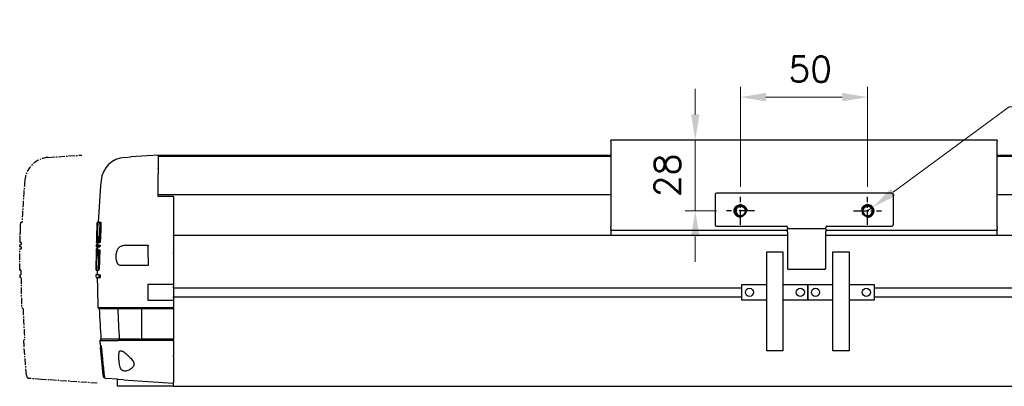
# Model space of a CAD drawing. Header units: millimetres. Extents: x 2163 to 8256, y 0 to 2680.
# Tile 43 of 47: x 7075 to 7462, y 2102 to 2246. Entities that reach past the tile are written whole.
import ezdxf

# ---------------------------------------------------------------- set-up
doc = ezdxf.new("R2010")
doc.units = ezdxf.units.MM
for name, pattern in [('AM_ISO08W050', [18, 12, -1.5, 3, -1.5]), ('AM_ISO08W050x2', [9, 6, -0.75, 1.5, -0.75]), ('CENTERX2', [4, 2.5, -0.5, 0.5, -0.5])]:
    doc.linetypes.add(name, pattern=pattern)
for name, color, linetype, lineweight in [('AM_0', 7, 'Continuous', 50), ('AM_4', 3, 'Continuous', 25), ('AM_7', 4, 'AM_ISO08W050', 25), ('可見 (ISO)', 7, 'Continuous', 25)]:
    doc.layers.add(name, color=color, linetype=linetype, lineweight=lineweight)
doc.styles.add('尺寸標註', font='romans.shx', dxfattribs={"bigfont": 'CHINESET.SHX'})
doc.dimstyles.new('CNS4~1$0', dxfattribs={"dimtxt": 10, "dimasz": 10, "dimexe": 4, "dimexo": 4, "dimgap": 6, "dimtad": 1, "dimtoh": 1, "dimdsep": 46, "dimtxsty": '尺寸標註', "dimcen": 0, "dimclrd": 2, "dimclre": 2, "dimclrt": 3, "dimadec": 0, "dimazin": 2, "dimtp": 0.1, "dimtm": 0.1, "dimtfac": 0.71, "dimtmove": 0, "dimatfit": 0, "dimfxl": 4, "dimlwd": 13, "dimlwe": 13, "dimarcsym": 0})
doc.dimstyles.new('CNS4~1$4', dxfattribs={"dimtxt": 10, "dimasz": 10, "dimexe": 4, "dimexo": 4, "dimgap": 6, "dimtad": 1, "dimtoh": 1, "dimdsep": 46, "dimtxsty": '尺寸標註', "dimcen": 0, "dimclrd": 2, "dimclre": 2, "dimclrt": 3, "dimadec": 0, "dimazin": 2, "dimtp": 0.1, "dimtm": 0.1, "dimtfac": 0.71, "dimtmove": 0, "dimatfit": 0, "dimfxl": 4, "dimlwd": 13, "dimlwe": 13, "dimarcsym": 0})

# ---------------------------------------------------------------- blocks, each defined once
blk = doc.blocks.new('sdyr')
at = {"color": 3, "linetype": 'CENTERX2'}
for p, q in [((-36.67, 19.42), (-36.67, 19.42)), ((-36.72, 3.42), (-36.7, 3.42))]:
    blk.add_line(p, q, dxfattribs=at)
blk.add_lwpolyline([(-6.47, -41.05), (-28.47, -39.51), (-33.59, -39.15, -0.243442), (-34.28, -37.82), (-35.27, -27.05, -0.001775), (-35.48, -24.21), (-35.01, -23.75, -0.007521), (-35.66, -11.75), (-36.18, -11.22, -0.007404), (-36.46, 0.62), (-36.96, 0.62, -0.000637), (-36.96, 1.64), (-36.46, 1.64, -0.001114), (-36.47, 3.42), (-36.92, 3.42), (-36.92, 3.43), (-36.92, 3.43), (-36.92, 3.43), (-36.92, 3.44), (-36.92, 3.44), (-36.92, 3.45), (-36.92, 3.45), (-36.92, 3.46), (-36.92, 3.47), (-36.93, 3.47), (-36.93, 3.48), (-36.93, 3.48), (-36.93, 3.49), (-36.93, 3.49), (-36.93, 3.5), (-36.93, 3.51), (-36.93, 3.51), (-36.93, 3.52), (-36.93, 3.53), (-36.93, 3.53), (-36.93, 3.54), (-36.93, 3.55), (-36.93, 3.56), (-36.93, 3.56), (-36.97, 3.56), (-36.88, 11.82), (-36.39, 11.82, -0.000521), (-36.38, 12.65), (-36.88, 12.65), (-36.84, 13.6), (-36.74, 13.6), (-36.35, 13.6, -0.000484), (-36.33, 14.37), (-36.36, 14.37), (-36.57, 14.37), (-36.83, 14.37), (-36.75, 17.16), (-36.75, 17.25), (-36.75, 17.35), (-36.74, 17.44), (-36.74, 17.53), (-36.74, 17.62), (-36.73, 17.71), (-36.73, 17.81), (-36.73, 17.9), (-36.72, 17.99), (-36.72, 18.09), (-36.72, 18.18), (-36.71, 18.28), (-36.71, 18.37), (-36.71, 18.46), (-36.7, 18.56), (-36.7, 18.65), (-36.7, 18.75), (-36.69, 18.85), (-36.69, 18.94), (-36.68, 19.04), (-36.68, 19.13), (-36.68, 19.23), (-36.67, 19.33), (-36.67, 19.42), (-36.66, 19.59), (-36.66, 19.76), (-36.65, 19.93), (-36.64, 20.1), (-36.64, 20.28), (-36.63, 20.45), (-36.62, 20.62), (-36.62, 20.78), (-36.61, 20.94), (-36.6, 21.08), (-36.6, 21.23), (-36.59, 21.36), (-36.59, 21.49), (-36.58, 21.61), (-36.58, 21.73), (-36.57, 21.83), (-36.57, 21.93), (-36.56, 22.01), (-36.56, 22.08), (-36.56, 22.15), (-36.55, 22.19), (-36.55, 22.23), (-36.55, 22.26), (-36.55, 22.27), (-36.05, 22.27, -0.010301), (-34.96, 38.71, -0.368987), (-25.69, 47.82), (-12.47, 48.74), (-12.47, 48.74)], format="xyb", dxfattribs=at)
at = {"color": 3, "linetype": 'CENTERX2', "flags": 128}
blk.add_lwpolyline([(-36.72, 3.42), (-36.72, 3.42), (-36.72, 3.42), (-36.72, 3.42), (-36.72, 3.42), (-36.72, 3.42), (-36.72, 3.42), (-36.72, 3.42), (-36.72, 3.42), (-36.72, 3.42), (-36.72, 3.42), (-36.72, 3.42), (-36.72, 3.42), (-36.72, 3.42), (-36.72, 3.42), (-36.72, 3.42), (-36.72, 3.42), (-36.72, 3.42), (-36.72, 3.42), (-36.72, 3.42), (-36.72, 3.42), (-36.72, 3.42), (-36.72, 3.42), (-36.72, 3.42), (-36.72, 3.42)], dxfattribs=at)
blk = doc.blocks.new('*D259')
at = {"color": 2, "lineweight": 13, "transparency": 16777216}
for p, q in [((7358.06, 2180.68), (7358.06, 2219.96)), ((7408.06, 2180.68), (7408.06, 2219.96)), ((7368.06, 2215.96), (7398.06, 2215.96))]:
    blk.add_line(p, q, dxfattribs=at)
at = {"color": 2, "transparency": 16777216}
for points in [[(7368.06, 2217.62), (7368.06, 2214.29), (7358.06, 2215.96)], [(7398.06, 2217.62), (7398.06, 2214.29), (7408.06, 2215.96)]]:
    blk.add_solid(points, dxfattribs=at)
at = {"layer": 'Defpoints', "color": 0, "transparency": 16777216}
for p in [(7408.06, 2215.96), (7358.06, 2176.68), (7408.06, 2176.68)]:
    blk.add_point(p, dxfattribs=at)
at = {"color": 3, "transparency": 16777216, "insert": (7385.45, 2226.96), "char_height": 10, "attachment_point": 5, "style": '尺寸標註'}
blk.add_mtext('50', dxfattribs=at)
blk = doc.blocks.new('*D260')
at = {"color": 2, "lineweight": 13, "transparency": 16777216}
for p, q in [((7340.27, 2209.18), (7340.27, 2219.18)), ((7348.56, 2199.18), (7336.27, 2199.18)), ((7340.27, 2171.18), (7340.27, 2199.18)), ((7348.56, 2171.18), (7336.27, 2171.18)), ((7340.27, 2161.18), (7340.27, 2151.18))]:
    blk.add_line(p, q, dxfattribs=at)
at = {"color": 2, "transparency": 16777216}
for points in [[(7338.6, 2209.18), (7341.93, 2209.18), (7340.27, 2199.18)], [(7338.6, 2161.18), (7341.93, 2161.18), (7340.27, 2171.18)]]:
    blk.add_solid(points, dxfattribs=at)
at = {"layer": 'Defpoints', "color": 0, "transparency": 16777216}
for p in [(7340.27, 2199.18), (7352.56, 2199.18), (7352.56, 2171.18)]:
    blk.add_point(p, dxfattribs=at)
at = {"color": 3, "transparency": 16777216, "insert": (7329.27, 2185.18), "char_height": 10, "attachment_point": 5, "rotation": 90, "style": '尺寸標註'}
blk.add_mtext('28', dxfattribs=at)
blk = doc.blocks.new('*D261')
at = {"color": 2, "lineweight": 13, "transparency": 16777216}
for p, q in [((7418.13, 2178.59), (7463.78, 2212.19)), ((7463.78, 2212.19), (7540.73, 2212.19)), ((7408.06, 2171.18), (7410.08, 2172.66))]:
    blk.add_line(p, q, dxfattribs=at)
at = {"color": 2, "transparency": 16777216}
blk.add_solid([(7417.14, 2179.93), (7419.12, 2177.25), (7410.08, 2172.66)], dxfattribs=at)
at = {"layer": 'Defpoints', "color": 0, "transparency": 16777216}
for p in [(7410.08, 2172.66), (7408.06, 2171.18)]:
    blk.add_point(p, dxfattribs=at)
at = {"color": 3, "transparency": 16777216, "insert": (7505.26, 2231.52), "char_height": 10, "attachment_point": 5, "style": '尺寸標註'}
blk.add_mtext('4-M5{\\Famgdt;x}10\\P對面同位置兩孔', dxfattribs=at)

msp = doc.modelspace()

# ---------------------------------------------------------------- linework, layer by layer
at = {"layer": 'AM_0', "extrusion": (0, 0, -1)}
msp.add_circle((-7358.064, 2171.181), 2.067, dxfattribs=at)
at = {"layer": 'AM_0'}
msp.add_circle((7408.064, 2171.181), 2.067, dxfattribs=at)
at = {"layer": 'AM_4', "extrusion": (0, 0, -1)}
msp.add_arc((-7358.064, 2171.181), 2.5, 260, 170, dxfattribs=at)
at = {"layer": 'AM_4'}
msp.add_arc((7408.064, 2171.181), 2.5, 260, 170, dxfattribs=at)
at = {"layer": 'AM_7', "linetype": 'AM_ISO08W050x2'}
for p, q in [((7358.064, 2165.681), (7358.064, 2176.681)), ((7408.064, 2165.681), (7408.064, 2176.681)), ((7363.564, 2171.181), (7352.564, 2171.181)), ((7402.564, 2171.181), (7413.564, 2171.181))]:
    msp.add_line(p, q, dxfattribs=at)
at = {"layer": '可見 (ISO)'}
for p, q in [((7307.064, 2199.181), (7459.064, 2199.181)), ((7307.064, 2199.181), (7307.064, 2198.828)), ((7307.064, 2198.474), (7307.064, 2198.828)), ((7307.064, 2198.474), (7307.064, 2164.888)), ((7459.064, 2198.828), (7459.064, 2199.181)), ((7459.064, 2198.828), (7459.064, 2198.474)), ((7459.064, 2164.888), (7459.064, 2198.474)), ((7115.842, 2192.256), (7118.313, 2192.429)), ((7129.064, 2193.181), (7118.313, 2192.429)), ((7129.064, 2193.181), (7307.064, 2193.181)), ((7129.064, 2193.181), (7129.064, 2193.181)), ((7129.064, 2193.181), (7129.064, 2192.913)), ((7129.064, 2192.679), (7129.064, 2192.913)), ((7129.064, 2192.681), (7307.064, 2192.681)), ((7129.064, 2192.668), (7129.064, 2192.679)), ((7129.064, 2192.668), (7129.064, 2187.963)), ((7459.064, 2193.181), (7691.064, 2193.181)), ((7459.064, 2192.681), (7691.064, 2192.681)), ((7129.064, 2187.882), (7129.064, 2187.963)), ((7129.064, 2187.882), (7129.064, 2185.788)), ((7129.064, 2176.891), (7129.064, 2185.788)), ((7129.064, 2177.681), (7307.064, 2177.681)), ((7135.064, 2176.891), (7129.064, 2176.891)), ((7135.064, 2176.891), (7135.064, 2161.678)), ((7348.064, 2177.681), (7348.064, 2165.681)), ((7417.564, 2178.181), (7348.564, 2178.181)), ((7418.064, 2177.681), (7418.064, 2165.681)), ((7459.064, 2177.681), (7691.064, 2177.681)), ((7104.986, 2166.707), (7104.987, 2166.707)), ((7105.039, 2166.707), (7104.987, 2166.707)), ((7105.039, 2166.707), (7105.153, 2166.707)), ((7105.335, 2166.707), (7105.153, 2166.707)), ((7105.335, 2166.707), (7105.473, 2166.707)), ((7105.939, 2166.707), (7105.473, 2166.707)), ((7105.939, 2166.707), (7106.439, 2166.707)), ((7307.064, 2164.535), (7307.064, 2164.888)), ((7348.564, 2165.181), (7376.064, 2165.181)), ((7392.064, 2165.181), (7417.564, 2165.181)), ((7459.064, 2164.888), (7459.064, 2164.535)), ((7104.783, 2161.6), (7104.791, 2161.6)), ((7104.865, 2163.861), (7104.87, 2163.861)), ((7105.279, 2161.141), (7105.513, 2161.141)), ((7105.869, 2161.6), (7106.369, 2161.6)), ((7105.981, 2163.861), (7106.481, 2163.861)), ((7135.064, 2161.681), (7376.564, 2161.681)), ((7135.064, 2161.378), (7135.064, 2161.678)), ((7135.064, 2161.378), (7135.064, 2154.776)), ((7307.064, 2164.535), (7307.064, 2163.828)), ((7307.064, 2163.681), (7307.064, 2163.828)), ((7307.064, 2163.681), (7307.064, 2163.581)), ((7307.064, 2163.681), (7376.564, 2163.681)), ((7307.064, 2163.581), (7307.064, 2161.681)), ((7376.564, 2164.681), (7376.564, 2164.581)), ((7376.564, 2164.581), (7376.564, 2164.181)), ((7376.564, 2162.981), (7376.564, 2164.181)), ((7391.564, 2164.181), (7376.564, 2164.181)), ((7376.564, 2162.981), (7376.564, 2148.681)), ((7391.564, 2164.581), (7391.564, 2164.681)), ((7391.564, 2164.181), (7391.564, 2164.581)), ((7391.564, 2164.181), (7391.564, 2162.981)), ((7391.564, 2163.681), (7459.064, 2163.681)), ((7391.564, 2148.681), (7391.564, 2162.981)), ((7391.564, 2161.681), (7685.064, 2161.681)), ((7459.064, 2163.828), (7459.064, 2164.535)), ((7459.064, 2163.828), (7459.064, 2163.681)), ((7459.064, 2163.581), (7459.064, 2163.681)), ((7459.064, 2161.681), (7459.064, 2163.581)), ((7104.66, 2157.087), (7104.906, 2157.087)), ((7104.673, 2157.676), (7104.686, 2157.676)), ((7104.681, 2157.447), (7104.771, 2157.447)), ((7104.796, 2158.037), (7104.694, 2158.037)), ((7104.7, 2158.811), (7104.965, 2158.811)), ((7104.721, 2159.172), (7104.848, 2159.172)), ((7104.771, 2157.447), (7104.918, 2157.447)), ((7104.796, 2158.037), (7105.296, 2158.037)), ((7104.848, 2159.172), (7104.979, 2159.172)), ((7104.906, 2157.087), (7105.106, 2157.087)), ((7105.128, 2157.676), (7104.926, 2157.676)), ((7104.965, 2158.811), (7105.174, 2158.811)), ((7105.106, 2157.087), (7105.33, 2157.087)), ((7105.128, 2157.676), (7105.355, 2157.676)), ((7105.174, 2158.811), (7105.4, 2158.811)), ((7105.33, 2157.087), (7105.64, 2157.087)), ((7105.667, 2157.676), (7105.355, 2157.676)), ((7105.4, 2158.811), (7105.721, 2158.811)), ((7105.64, 2157.087), (7106.14, 2157.087)), ((7105.667, 2157.676), (7106.167, 2157.676)), ((7105.721, 2158.811), (7106.221, 2158.811)), ((7116.161, 2157.681), (7121.407, 2157.681)), ((7121.407, 2157.681), (7125.064, 2157.681)), ((7125.064, 2157.681), (7125.064, 2157.281)), ((7125.064, 2152.957), (7125.064, 2157.281)), ((7104.637, 2155.893), (7104.65, 2155.893)), ((7104.723, 2156.253), (7104.658, 2156.253)), ((7104.723, 2156.253), (7105.223, 2156.253)), ((7105.063, 2155.893), (7104.869, 2155.893)), ((7105.201, 2153.585), (7104.993, 2153.585)), ((7105.063, 2155.893), (7105.28, 2155.893)), ((7105.584, 2155.893), (7105.28, 2155.893)), ((7105.584, 2155.893), (7106.084, 2155.893)), ((7135.064, 2154.579), (7135.064, 2154.776)), ((7135.064, 2154.579), (7135.064, 2141.431)), ((7368.394, 2155.081), (7374.744, 2155.081)), ((7368.394, 2116.081), (7368.394, 2155.081)), ((7374.744, 2155.081), (7374.744, 2116.081)), ((7394.394, 2155.081), (7400.744, 2155.081)), ((7394.394, 2116.081), (7394.394, 2155.081)), ((7400.744, 2155.081), (7400.744, 2116.081)), ((7105.407, 2150.637), (7105.907, 2150.637)), ((7121.419, 2149.681), (7114.675, 2149.681)), ((7125.064, 2149.681), (7121.419, 2149.681)), ((7125.064, 2152.957), (7125.064, 2149.681)), ((7104.566, 2147.999), (7104.601, 2147.999)), ((7105.693, 2146.075), (7104.571, 2146.075)), ((7104.601, 2147.999), (7104.806, 2147.999)), ((7104.613, 2147.858), (7104.835, 2147.858)), ((7104.812, 2147.858), (7104.836, 2147.858)), ((7104.836, 2147.858), (7105.202, 2147.858)), ((7104.836, 2147.858), (7105.336, 2147.858)), ((7105.202, 2147.858), (7105.702, 2147.858)), ((7105.693, 2146.075), (7106.193, 2146.075)), ((7391.064, 2148.181), (7377.064, 2148.181)), ((7104.578, 2145.055), (7105.7, 2145.055)), ((7105.7, 2145.055), (7106.2, 2145.055)), ((7125.064, 2142.392), (7135.064, 2142.392)), ((7125.064, 2135.97), (7125.064, 2142.392)), ((7358.569, 2142.281), (7368.394, 2142.281)), ((7358.569, 2136.081), (7358.569, 2142.281)), ((7374.744, 2142.281), (7384.569, 2142.281)), ((7384.569, 2142.281), (7384.569, 2136.081)), ((7384.569, 2142.281), (7394.394, 2142.281)), ((7384.569, 2136.081), (7384.569, 2142.281)), ((7400.744, 2142.281), (7410.569, 2142.281)), ((7410.569, 2142.281), (7410.569, 2136.081)), ((7135.064, 2140.931), (7135.064, 2141.431)), ((7135.064, 2140.931), (7135.064, 2140.786)), ((7135.064, 2140.931), (7358.569, 2140.931)), ((7135.064, 2140.786), (7135.064, 2137.577)), ((7410.569, 2140.931), (7555.069, 2140.931)), ((7135.064, 2135.97), (7125.064, 2135.97)), ((7135.064, 2137.577), (7135.064, 2137.431)), ((7135.064, 2136.931), (7135.064, 2137.431)), ((7135.064, 2137.431), (7358.569, 2137.431)), ((7135.064, 2136.931), (7135.064, 2133.388)), ((7368.394, 2136.081), (7358.569, 2136.081)), ((7384.569, 2136.081), (7374.744, 2136.081)), ((7394.394, 2136.081), (7384.569, 2136.081)), ((7410.569, 2136.081), (7400.744, 2136.081)), ((7410.569, 2137.431), (7555.069, 2137.431)), ((7105.353, 2133.213), (7112.593, 2133.213)), ((7105.873, 2132.691), (7105.353, 2133.213)), ((7113.105, 2132.691), (7105.873, 2132.691)), ((7112.593, 2133.213), (7112.594, 2133.213)), ((7121.779, 2132.691), (7113.105, 2132.691)), ((7121.723, 2133.191), (7121.744, 2133.191)), ((7121.744, 2133.191), (7122.424, 2133.191)), ((7122.459, 2132.691), (7121.779, 2132.691)), ((7122.424, 2133.191), (7135.03, 2133.191)), ((7135.03, 2132.691), (7122.459, 2132.691)), ((7122.459, 2132.691), (7122.459, 2120.691)), ((7135.03, 2133.191), (7135.03, 2132.691)), ((7135.03, 2132.691), (7135.064, 2132.691)), ((7135.064, 2133.035), (7135.064, 2133.388)), ((7135.064, 2133.035), (7135.064, 2132.931)), ((7135.064, 2132.931), (7135.064, 2132.691)), ((7135.064, 2132.691), (7135.064, 2132.474)), ((7135.064, 2132.474), (7135.064, 2120.888)), ((7106.524, 2120.691), (7106.057, 2120.224)), ((7106.057, 2120.224), (7113.319, 2120.224)), ((7106.372, 2118.391), (7106.191, 2118.391)), ((7106.437, 2118.391), (7106.403, 2118.391)), ((7113.755, 2120.691), (7106.524, 2120.691)), ((7113.321, 2120.224), (7113.319, 2120.224)), ((7121.647, 2120.691), (7113.755, 2120.691)), ((7121.647, 2120.691), (7122.459, 2120.691)), ((7122.459, 2120.691), (7122.459, 2120.691)), ((7122.469, 2120.691), (7122.459, 2120.691)), ((7135.064, 2120.691), (7122.469, 2120.691)), ((7135.064, 2120.191), (7122.471, 2120.191)), ((7135.064, 2120.888), (7135.064, 2120.535)), ((7135.064, 2120.535), (7135.064, 2120.328)), ((7135.064, 2119.974), (7135.064, 2120.328)), ((7135.064, 2119.974), (7135.064, 2114.262)), ((7106.268, 2117.391), (7106.448, 2117.391)), ((7106.479, 2117.391), (7106.513, 2117.391)), ((7106.513, 2117.391), (7106.644, 2117.391)), ((7374.744, 2116.081), (7368.394, 2116.081)), ((7400.744, 2116.081), (7394.394, 2116.081)), ((7135.064, 2114.104), (7135.064, 2114.262)), ((7135.064, 2114.104), (7135.064, 2103.733)), ((7107.992, 2105.891), (7107.944, 2105.891)), ((7113.064, 2104.93), (7108.643, 2105.239)), ((7113.064, 2102.181), (7113.064, 2104.952)), ((7115.373, 2104.768), (7113.323, 2104.912)), ((7115.373, 2104.768), (7123.034, 2104.232)), ((7123.034, 2104.232), (7135.064, 2103.391)), ((7135.064, 2102.181), (7135.064, 2103.733)), ((7127.064, 2102.181), (7113.064, 2102.181)), ((7135.064, 2102.181), (7127.064, 2102.181)), ((7135.064, 2102.181), (7685.064, 2102.181))]:
    msp.add_line(p, q, dxfattribs=at)
at = {"layer": '可見 (ISO)', "flags": 128}
for points in [[(7104.986, 2166.707), (7104.985, 2166.693), (7104.983, 2166.668), (7104.981, 2166.631), (7104.979, 2166.582), (7104.976, 2166.521), (7104.972, 2166.448), (7104.968, 2166.364), (7104.964, 2166.269), (7104.96, 2166.163), (7104.955, 2166.048), (7104.949, 2165.925), (7104.944, 2165.796), (7104.938, 2165.662), (7104.932, 2165.522), (7104.926, 2165.372), (7104.92, 2165.215), (7104.913, 2165.053), (7104.906, 2164.885), (7104.899, 2164.714), (7104.892, 2164.541), (7104.885, 2164.367), (7104.878, 2164.195), (7104.872, 2164.026), (7104.865, 2163.861)], [(7105.187, 2163.772), (7105.197, 2163.967), (7105.208, 2164.157), (7105.219, 2164.343), (7105.23, 2164.523), (7105.242, 2164.697), (7105.253, 2164.864), (7105.265, 2165.023), (7105.276, 2165.177), (7105.288, 2165.327), (7105.301, 2165.472), (7105.313, 2165.612), (7105.326, 2165.746), (7105.339, 2165.873), (7105.351, 2165.994), (7105.364, 2166.106), (7105.377, 2166.209), (7105.39, 2166.304), (7105.402, 2166.389), (7105.415, 2166.466), (7105.427, 2166.533), (7105.439, 2166.59), (7105.451, 2166.638), (7105.462, 2166.677), (7105.473, 2166.707)], [(7105.939, 2166.707), (7105.95, 2166.693), (7105.96, 2166.668), (7105.97, 2166.631), (7105.979, 2166.582), (7105.988, 2166.522), (7105.996, 2166.449), (7106.003, 2166.365), (7106.009, 2166.269), (7106.015, 2166.163), (7106.019, 2166.049), (7106.023, 2165.926), (7106.025, 2165.797), (7106.027, 2165.663), (7106.027, 2165.522), (7106.027, 2165.373), (7106.026, 2165.216), (7106.023, 2165.053), (7106.02, 2164.885), (7106.016, 2164.714), (7106.01, 2164.541), (7106.004, 2164.368), (7105.997, 2164.195), (7105.99, 2164.026), (7105.981, 2163.861)], [(7106.439, 2166.707), (7106.45, 2166.693), (7106.46, 2166.668), (7106.47, 2166.631), (7106.479, 2166.582), (7106.488, 2166.522), (7106.496, 2166.449), (7106.503, 2166.365), (7106.509, 2166.269), (7106.515, 2166.163), (7106.519, 2166.049), (7106.523, 2165.926), (7106.525, 2165.797), (7106.527, 2165.663), (7106.527, 2165.522), (7106.527, 2165.373), (7106.526, 2165.216), (7106.523, 2165.053), (7106.52, 2164.885), (7106.516, 2164.714), (7106.51, 2164.541), (7106.504, 2164.368), (7106.497, 2164.195), (7106.49, 2164.026), (7106.481, 2163.861)], [(7104.865, 2163.861), (7104.861, 2163.764), (7104.858, 2163.667), (7104.854, 2163.571), (7104.85, 2163.475), (7104.847, 2163.379), (7104.843, 2163.283), (7104.839, 2163.187), (7104.836, 2163.092), (7104.832, 2162.996), (7104.829, 2162.901), (7104.825, 2162.807), (7104.822, 2162.712), (7104.819, 2162.618), (7104.815, 2162.524), (7104.812, 2162.43), (7104.809, 2162.337), (7104.805, 2162.244), (7104.802, 2162.151), (7104.799, 2162.058), (7104.796, 2161.966), (7104.792, 2161.874), (7104.789, 2161.782), (7104.786, 2161.691), (7104.783, 2161.6)], [(7105.981, 2163.861), (7105.977, 2163.764), (7105.972, 2163.667), (7105.968, 2163.571), (7105.963, 2163.475), (7105.958, 2163.378), (7105.954, 2163.283), (7105.949, 2163.187), (7105.944, 2163.091), (7105.94, 2162.996), (7105.935, 2162.901), (7105.93, 2162.806), (7105.926, 2162.712), (7105.921, 2162.618), (7105.916, 2162.524), (7105.912, 2162.43), (7105.907, 2162.337), (7105.902, 2162.244), (7105.897, 2162.151), (7105.893, 2162.058), (7105.888, 2161.966), (7105.883, 2161.874), (7105.879, 2161.782), (7105.874, 2161.691), (7105.869, 2161.6)], [(7106.481, 2163.861), (7106.477, 2163.764), (7106.472, 2163.667), (7106.468, 2163.571), (7106.463, 2163.475), (7106.458, 2163.378), (7106.454, 2163.283), (7106.449, 2163.187), (7106.444, 2163.091), (7106.44, 2162.996), (7106.435, 2162.901), (7106.43, 2162.806), (7106.426, 2162.712), (7106.421, 2162.618), (7106.416, 2162.524), (7106.412, 2162.43), (7106.407, 2162.337), (7106.402, 2162.244), (7106.397, 2162.151), (7106.393, 2162.058), (7106.388, 2161.966), (7106.383, 2161.874), (7106.379, 2161.782), (7106.374, 2161.691), (7106.369, 2161.6)], [(7112.523, 2153.418), (7112.539, 2153.74), (7112.566, 2154.061), (7112.603, 2154.378), (7112.652, 2154.69), (7112.714, 2154.992), (7112.789, 2155.283), (7112.878, 2155.562), (7112.982, 2155.826), (7113.099, 2156.073), (7113.23, 2156.302), (7113.376, 2156.513), (7113.534, 2156.706), (7113.705, 2156.879), (7113.887, 2157.033), (7114.08, 2157.168), (7114.283, 2157.285), (7114.494, 2157.385), (7114.713, 2157.469), (7114.939, 2157.538), (7115.173, 2157.592), (7115.412, 2157.632), (7115.657, 2157.66), (7115.906, 2157.676), (7116.161, 2157.681)], [(7112.523, 2153.012), (7112.523, 2153.029), (7112.522, 2153.046), (7112.522, 2153.063), (7112.521, 2153.08), (7112.521, 2153.097), (7112.521, 2153.114), (7112.52, 2153.131), (7112.52, 2153.147), (7112.52, 2153.164), (7112.52, 2153.181), (7112.52, 2153.198), (7112.52, 2153.215), (7112.52, 2153.231), (7112.52, 2153.248), (7112.52, 2153.265), (7112.52, 2153.282), (7112.52, 2153.299), (7112.52, 2153.316), (7112.521, 2153.333), (7112.521, 2153.35), (7112.522, 2153.367), (7112.522, 2153.384), (7112.523, 2153.401), (7112.523, 2153.418)], [(7104.836, 2147.858), (7104.83, 2147.863), (7104.824, 2147.879), (7104.818, 2147.907), (7104.812, 2147.948), (7104.806, 2148), (7104.801, 2148.064), (7104.795, 2148.14), (7104.79, 2148.228), (7104.785, 2148.327), (7104.781, 2148.434), (7104.777, 2148.551), (7104.773, 2148.673), (7104.77, 2148.802), (7104.767, 2148.938), (7104.764, 2149.083), (7104.762, 2149.235), (7104.76, 2149.395), (7104.759, 2149.56), (7104.758, 2149.729), (7104.757, 2149.9), (7104.758, 2150.073), (7104.758, 2150.245), (7104.759, 2150.415), (7104.76, 2150.581)], [(7104.76, 2150.581), (7104.761, 2150.654), (7104.761, 2150.726), (7104.762, 2150.799), (7104.763, 2150.871), (7104.763, 2150.943), (7104.764, 2151.015), (7104.765, 2151.087), (7104.765, 2151.159), (7104.766, 2151.231), (7104.767, 2151.303), (7104.767, 2151.374), (7104.768, 2151.445), (7104.769, 2151.517), (7104.77, 2151.588), (7104.771, 2151.659), (7104.772, 2151.73), (7104.773, 2151.8), (7104.773, 2151.871), (7104.774, 2151.941), (7104.775, 2152.012), (7104.776, 2152.082), (7104.777, 2152.152), (7104.778, 2152.222), (7104.779, 2152.291)], [(7105.407, 2150.637), (7105.401, 2150.461), (7105.395, 2150.29), (7105.389, 2150.124), (7105.383, 2149.963), (7105.376, 2149.807), (7105.369, 2149.657), (7105.362, 2149.51), (7105.354, 2149.366), (7105.346, 2149.226), (7105.338, 2149.09), (7105.33, 2148.958), (7105.321, 2148.831), (7105.311, 2148.711), (7105.302, 2148.596), (7105.292, 2148.489), (7105.283, 2148.388), (7105.273, 2148.295), (7105.263, 2148.21), (7105.253, 2148.132), (7105.242, 2148.061), (7105.232, 2147.999), (7105.222, 2147.944), (7105.212, 2147.897), (7105.202, 2147.858)], [(7105.907, 2150.637), (7105.901, 2150.461), (7105.895, 2150.29), (7105.889, 2150.124), (7105.883, 2149.963), (7105.876, 2149.807), (7105.869, 2149.657), (7105.862, 2149.51), (7105.854, 2149.366), (7105.846, 2149.226), (7105.838, 2149.09), (7105.83, 2148.958), (7105.821, 2148.831), (7105.811, 2148.711), (7105.802, 2148.596), (7105.792, 2148.489), (7105.783, 2148.388), (7105.773, 2148.295), (7105.763, 2148.21), (7105.753, 2148.132), (7105.742, 2148.061), (7105.732, 2147.999), (7105.722, 2147.944), (7105.712, 2147.897), (7105.702, 2147.858)], [(7114.675, 2149.681), (7114.505, 2149.686), (7114.341, 2149.701), (7114.182, 2149.726), (7114.029, 2149.762), (7113.883, 2149.81), (7113.744, 2149.87), (7113.612, 2149.942), (7113.488, 2150.028), (7113.371, 2150.126), (7113.263, 2150.238), (7113.163, 2150.363), (7113.07, 2150.501), (7112.985, 2150.654), (7112.908, 2150.819), (7112.839, 2150.995), (7112.778, 2151.183), (7112.724, 2151.383), (7112.677, 2151.593), (7112.636, 2151.813), (7112.602, 2152.04), (7112.574, 2152.275), (7112.552, 2152.515), (7112.535, 2152.761), (7112.523, 2153.012)], [(7104.605, 2147.999), (7104.605, 2147.992), (7104.606, 2147.985), (7104.606, 2147.978), (7104.606, 2147.971), (7104.607, 2147.964), (7104.607, 2147.957), (7104.607, 2147.951), (7104.608, 2147.944), (7104.608, 2147.938), (7104.608, 2147.932), (7104.609, 2147.926), (7104.609, 2147.92), (7104.609, 2147.914), (7104.61, 2147.908), (7104.61, 2147.903), (7104.61, 2147.897), (7104.611, 2147.892), (7104.611, 2147.887), (7104.611, 2147.881), (7104.612, 2147.877), (7104.612, 2147.872), (7104.613, 2147.867), (7104.613, 2147.862), (7104.613, 2147.858)], [(7104.812, 2147.858), (7104.812, 2147.858), (7104.812, 2147.858), (7104.812, 2147.858), (7104.812, 2147.858), (7104.812, 2147.858), (7104.812, 2147.858), (7104.812, 2147.858), (7104.812, 2147.858), (7104.812, 2147.858), (7104.812, 2147.858), (7104.812, 2147.858), (7104.812, 2147.858), (7104.812, 2147.858), (7104.812, 2147.858), (7104.812, 2147.858), (7104.812, 2147.858), (7104.812, 2147.858), (7104.812, 2147.858), (7104.812, 2147.858), (7104.812, 2147.858), (7104.812, 2147.858), (7104.812, 2147.858), (7104.812, 2147.858), (7104.812, 2147.858)], [(7105.336, 2147.858), (7105.336, 2147.858), (7105.336, 2147.858), (7105.336, 2147.858), (7105.336, 2147.858), (7105.336, 2147.858), (7105.336, 2147.858), (7105.336, 2147.858), (7105.336, 2147.858), (7105.336, 2147.858), (7105.336, 2147.858), (7105.336, 2147.858), (7105.336, 2147.858), (7105.336, 2147.858), (7105.336, 2147.858), (7105.336, 2147.858), (7105.336, 2147.858), (7105.336, 2147.858), (7105.336, 2147.858), (7105.336, 2147.858), (7105.336, 2147.858), (7105.336, 2147.858), (7105.336, 2147.858), (7105.336, 2147.858), (7105.336, 2147.858)], [(7112.594, 2133.213), (7112.702, 2133.212), (7112.835, 2133.212), (7112.992, 2133.211), (7113.173, 2133.211), (7113.377, 2133.21), (7113.604, 2133.21), (7113.854, 2133.209), (7114.126, 2133.209), (7114.419, 2133.208), (7114.732, 2133.207), (7115.064, 2133.206), (7115.414, 2133.205), (7115.783, 2133.204), (7116.168, 2133.204), (7116.57, 2133.203), (7116.987, 2133.202), (7117.418, 2133.201), (7117.86, 2133.2), (7118.315, 2133.199), (7118.78, 2133.197), (7119.255, 2133.196), (7119.738, 2133.195), (7120.227, 2133.194), (7120.721, 2133.193), (7121.22, 2133.192), (7121.723, 2133.191)], [(7106.437, 2118.391), (7106.451, 2118.378), (7106.468, 2118.34), (7106.488, 2118.277), (7106.509, 2118.188), (7106.533, 2118.073), (7106.559, 2117.932), (7106.587, 2117.766), (7106.616, 2117.577), (7106.647, 2117.366), (7106.679, 2117.136), (7106.712, 2116.89), (7106.745, 2116.63), (7106.779, 2116.352), (7106.815, 2116.053), (7106.852, 2115.734), (7106.89, 2115.399), (7106.928, 2115.048), (7106.967, 2114.684), (7107.005, 2114.31), (7107.044, 2113.929), (7107.082, 2113.543), (7107.119, 2113.156), (7107.155, 2112.771), (7107.19, 2112.391)], [(7122.434, 2120.191), (7121.932, 2120.192), (7121.433, 2120.194), (7120.939, 2120.196), (7120.45, 2120.198), (7119.967, 2120.199), (7119.493, 2120.201), (7119.029, 2120.203), (7118.575, 2120.205), (7118.133, 2120.206), (7117.703, 2120.207), (7117.287, 2120.209), (7116.886, 2120.211), (7116.501, 2120.212), (7116.134, 2120.213), (7115.783, 2120.215), (7115.452, 2120.216), (7115.141, 2120.216), (7114.849, 2120.217), (7114.579, 2120.219), (7114.33, 2120.22), (7114.103, 2120.22), (7113.899, 2120.221), (7113.718, 2120.222), (7113.561, 2120.223), (7113.429, 2120.223), (7113.321, 2120.224)], [(7122.471, 2120.191), (7122.469, 2120.191), (7122.468, 2120.191), (7122.466, 2120.191), (7122.465, 2120.191), (7122.463, 2120.191), (7122.462, 2120.191), (7122.46, 2120.191), (7122.459, 2120.191), (7122.457, 2120.191), (7122.456, 2120.191), (7122.454, 2120.191), (7122.452, 2120.191), (7122.451, 2120.191), (7122.449, 2120.191), (7122.448, 2120.191), (7122.446, 2120.191), (7122.445, 2120.191), (7122.443, 2120.191), (7122.442, 2120.191), (7122.44, 2120.191), (7122.439, 2120.191), (7122.437, 2120.191), (7122.435, 2120.191), (7122.434, 2120.191)], [(7107.141, 2112.391), (7107.112, 2112.707), (7107.082, 2113.028), (7107.051, 2113.351), (7107.019, 2113.673), (7106.987, 2113.991), (7106.955, 2114.302), (7106.923, 2114.605), (7106.891, 2114.897), (7106.859, 2115.177), (7106.829, 2115.443), (7106.799, 2115.692), (7106.77, 2115.924), (7106.743, 2116.14), (7106.715, 2116.345), (7106.689, 2116.537), (7106.663, 2116.712), (7106.638, 2116.87), (7106.615, 2117.009), (7106.594, 2117.126), (7106.574, 2117.222), (7106.556, 2117.296), (7106.54, 2117.349), (7106.525, 2117.38), (7106.513, 2117.391)], [(7113.825, 2110.754), (7113.79, 2110.97), (7113.757, 2111.19), (7113.727, 2111.412), (7113.699, 2111.635), (7113.673, 2111.857), (7113.65, 2112.077), (7113.63, 2112.296), (7113.612, 2112.517), (7113.597, 2112.74), (7113.584, 2112.964), (7113.573, 2113.188), (7113.565, 2113.409), (7113.56, 2113.627), (7113.559, 2113.841), (7113.56, 2114.048), (7113.564, 2114.248), (7113.571, 2114.441), (7113.58, 2114.625), (7113.593, 2114.798), (7113.607, 2114.962), (7113.624, 2115.115), (7113.644, 2115.261), (7113.666, 2115.399), (7113.691, 2115.529)], [(7113.691, 2115.529), (7113.718, 2115.636), (7113.749, 2115.733), (7113.785, 2115.821), (7113.827, 2115.9), (7113.874, 2115.969), (7113.927, 2116.028), (7113.984, 2116.077), (7114.048, 2116.117), (7114.116, 2116.147), (7114.19, 2116.167), (7114.268, 2116.179), (7114.351, 2116.181), (7114.438, 2116.175), (7114.53, 2116.16), (7114.625, 2116.137), (7114.724, 2116.107), (7114.827, 2116.068), (7114.932, 2116.023), (7115.04, 2115.971), (7115.151, 2115.912), (7115.265, 2115.846), (7115.38, 2115.775), (7115.497, 2115.697), (7115.616, 2115.614)], [(7115.616, 2115.614), (7115.703, 2115.549), (7115.792, 2115.483), (7115.88, 2115.414), (7115.969, 2115.343), (7116.058, 2115.271), (7116.147, 2115.197), (7116.235, 2115.122), (7116.325, 2115.045), (7116.417, 2114.965), (7116.509, 2114.882), (7116.604, 2114.798), (7116.699, 2114.711), (7116.796, 2114.621), (7116.893, 2114.53), (7116.992, 2114.437), (7117.092, 2114.342), (7117.193, 2114.246), (7117.294, 2114.148), (7117.396, 2114.048), (7117.499, 2113.947), (7117.602, 2113.845), (7117.706, 2113.742), (7117.81, 2113.638), (7117.915, 2113.533)], [(7117.915, 2113.533), (7118.24, 2113.195), (7118.54, 2112.86), (7118.809, 2112.53), (7119.055, 2112.186), (7119.268, 2111.821), (7119.428, 2111.441), (7119.514, 2111.048), (7119.507, 2110.662), (7119.41, 2110.298), (7119.243, 2109.969), (7119.03, 2109.678), (7118.774, 2109.407), (7118.479, 2109.153), (7118.153, 2108.92), (7117.804, 2108.711), (7117.44, 2108.531), (7117.065, 2108.382), (7116.686, 2108.27), (7116.309, 2108.202), (7115.94, 2108.182), (7115.588, 2108.216), (7115.258, 2108.309), (7114.954, 2108.466), (7114.679, 2108.689), (7114.439, 2108.98), (7114.234, 2109.339), (7114.065, 2109.758), (7113.93, 2110.233), (7113.825, 2110.754)], [(7107.944, 2105.891), (7107.928, 2105.916), (7107.913, 2105.942), (7107.898, 2105.968), (7107.884, 2105.994), (7107.87, 2106.02), (7107.857, 2106.047), (7107.844, 2106.074), (7107.832, 2106.1), (7107.82, 2106.127), (7107.809, 2106.154), (7107.799, 2106.18), (7107.79, 2106.207), (7107.781, 2106.233), (7107.772, 2106.259), (7107.764, 2106.286), (7107.757, 2106.314), (7107.749, 2106.342), (7107.743, 2106.37), (7107.736, 2106.399), (7107.731, 2106.428), (7107.725, 2106.458), (7107.721, 2106.487), (7107.717, 2106.517), (7107.713, 2106.547)], [(7107.763, 2106.543), (7107.766, 2106.514), (7107.77, 2106.484), (7107.775, 2106.455), (7107.78, 2106.426), (7107.786, 2106.397), (7107.792, 2106.368), (7107.798, 2106.34), (7107.806, 2106.312), (7107.813, 2106.284), (7107.821, 2106.257), (7107.83, 2106.231), (7107.838, 2106.205), (7107.848, 2106.179), (7107.858, 2106.153), (7107.869, 2106.126), (7107.88, 2106.099), (7107.892, 2106.073), (7107.905, 2106.046), (7107.918, 2106.02), (7107.932, 2105.993), (7107.946, 2105.967), (7107.961, 2105.941), (7107.976, 2105.916), (7107.992, 2105.891)]]:
    msp.add_lwpolyline(points, dxfattribs=at)
at = {"layer": '可見 (ISO)'}
for centre in [(7361.569, 2139.181), (7381.569, 2139.181), (7387.569, 2139.181), (7407.569, 2139.181)]:
    msp.add_circle(centre, 1.6, dxfattribs=at)
for centre, radius, start, end in [((7116.54, 2182.281), 10, 94.00122, 175.01486), ((7505.064, 2148.391), 400, 175.01486, 177.37553), ((7348.564, 2177.681), 0.5, 90, 180), ((7417.564, 2177.681), 0.5, 0, 90), ((7504.564, 2148.391), 400, 177.42954, 178.40151), ((7348.564, 2165.681), 0.5, 180, 270), ((7376.064, 2164.681), 0.5, 0, 90), ((7392.064, 2164.681), 0.5, 90, 180), ((7417.564, 2165.681), 0.5, 270, 0), ((7505.064, 2148.391), 400, 178.75431, 178.8737), ((7505.064, 2148.391), 400, 178.50728, 178.61816), ((7504.564, 2148.391), 400, 180.33172, 180.4778), ((7505.064, 2148.391), 400, 180.07633, 180.33172), ((7504.564, 2148.391), 398.878, 180.33265, 180.47915), ((7505.064, 2148.391), 398.878, 180.33265, 180.47915), ((7377.064, 2148.681), 0.5, 180, 270), ((7391.064, 2148.681), 0.5, 270, 0), ((7505.064, 2148.391), 400, 180.4778, 182.17464), ((7505.064, 2148.391), 399.5, 182.25225, 183.97589), ((7505.064, 2148.391), 400, 184.038, 184.30122), ((7505.064, 2148.391), 399.82, 184.30316, 184.44689), ((7505.064, 2148.391), 399.789, 184.3035, 184.44723), ((7505.064, 2148.391), 400, 184.44488, 186.00013), ((7505.064, 2148.391), 399.548, 185.16946, 186.01155), ((7505.064, 2148.391), 399.5, 185.17009, 186.01279), ((7108.748, 2106.735), 1.5, 186.00013, 265.99878)]:
    msp.add_arc(centre, radius, start, end, dxfattribs=at)
for centre, major_axis, ratio, start_param, end_param in [((7504.564, 2149.305), (-399.969, 0), 0.9829723, 6.2389094, 6.2580868), ((7504.564, 2149.711), (-399.994, 0), 0.7877367, 6.22922, 6.2461018), ((7504.564, 2149.795), (-399.891, 0), 0.988582, 6.2403942, 6.2538444), ((7504.564, 2147.608), (-399.998, 0), 0.7705411, 6.2211816, 6.24566), ((7504.564, 2149.437), (-399.985, 0), 0.9519505, 6.2512374, 6.2585654), ((7504.564, 2145.126), (-399.858, 0), 0.9519505, 6.2341806, 6.2472249), ((7504.564, 2143.696), (-399.706, 0), 0.9519505, 6.2373235, 6.2434518), ((7504.564, 2142.473), (-399.533, 0), 0.9519505, 6.2340831, 6.240215), ((7504.564, 2141.043), (-399.28, 0), 0.9519505, 6.2290759, 6.2364232), ((7505.064, 2141.043), (-399.28, 0), 0.9519505, 6.2290759, 6.2364232), ((7504.564, 2149.454), (-399.985, 0), 0.9511431, 6.2615715, 6.2631213), ((7504.564, 2149.426), (-399.967, 0), 0.9794566, 6.2612025, 6.2627075), ((7504.564, 2147.578), (-399.998, 0), 0.7719269, 6.2493063, 6.2512165), ((7504.564, 2145.091), (-399.857, 0), 0.9511431, 6.250087, 6.2516378), ((7504.564, 2143.671), (-399.708, 0), 0.9511431, 6.2463384, 6.24789), ((7505.064, 2147.578), (-399.998, 0), 0.7719269, 6.2493063, 6.2504753), ((7504.564, 2142.418), (-399.532, 0), 0.9511431, 6.2430232, 6.2445756), ((7504.564, 2140.999), (-399.283, 0), 0.9511431, 6.2392569, 6.2408105), ((7505.064, 2140.999), (-399.283, 0), 0.9511431, 6.2392569, 6.2408105), ((7504.564, 2148.082), (-399.999, 0), 0.9519505, 6.2617249, 6.2834052), ((7504.564, 2149.46), (-399.985, 0), 0.9519505, 6.2662909, 6.2753417), ((7504.564, 2146.782), (-399.965, 0), 0.9519505, 6.2583067, 6.2799897), ((7504.564, 2145.108), (-399.856, 0), 0.9519505, 6.2548492, 6.2643132), ((7504.564, 2143.671), (-399.708, 0), 0.9511431, 6.2510326, 6.2571063), ((7504.564, 2142.439), (-399.535, 0), 0.9511431, 6.2477738, 6.2538507), ((7505.064, 2146.782), (-399.965, 0), 0.9519505, 6.2583067, 6.2592544), ((7504.564, 2141.066), (-399.284, 0), 0.9519505, 6.2441683, 6.258003), ((7505.064, 2141.066), (-399.284, 0), 0.9519505, 6.2441683, 6.258003), ((7505.064, 2148.391), (0, -399.5), 0.9818839, 4.7516982, 4.7817813)]:
    msp.add_ellipse(centre, major_axis=major_axis, ratio=ratio, start_param=start_param, end_param=end_param, dxfattribs=at)

# ---------------------------------------------------------------- block references
at = {"color": 0}
msp.add_blockref('sdyr', (7111.535, 2144.437), dxfattribs=at)

# ---------------------------------------------------------------- dimensions: what is measured, and where the dimension line sits
dim = msp.add_radius_dim(center=(7408.064, 2171.181), mpoint=(7410.078, 2172.663), text='4-M5{\\Famgdt;x}10\\P對面同位置兩孔', dimstyle='CNS4~1$4')
dim.commit()
dim.dimension.update_dxf_attribs({"geometry": '*D261', "text_midpoint": (7505.257, 2212.187), "dimtype": 164})
dim = msp.add_linear_dim(base=(7408.064, 2215.956), p1=(7358.064, 2176.681), p2=(7408.064, 2176.681), dimstyle='CNS4~1$0')
dim.commit()
dim.dimension.update_dxf_attribs({"geometry": '*D259', "text_midpoint": (7385.45, 2215.956), "dimtype": 160})
dim = msp.add_linear_dim(base=(7340.267, 2199.181), p1=(7352.564, 2171.181), p2=(7352.564, 2199.181), angle=90, dimstyle='CNS4~1$0')
dim.commit()
dim.dimension.update_dxf_attribs({"geometry": '*D260', "text_midpoint": (7340.267, 2185.181), "dimtype": 160})

doc.saveas('drawing.dxf')
